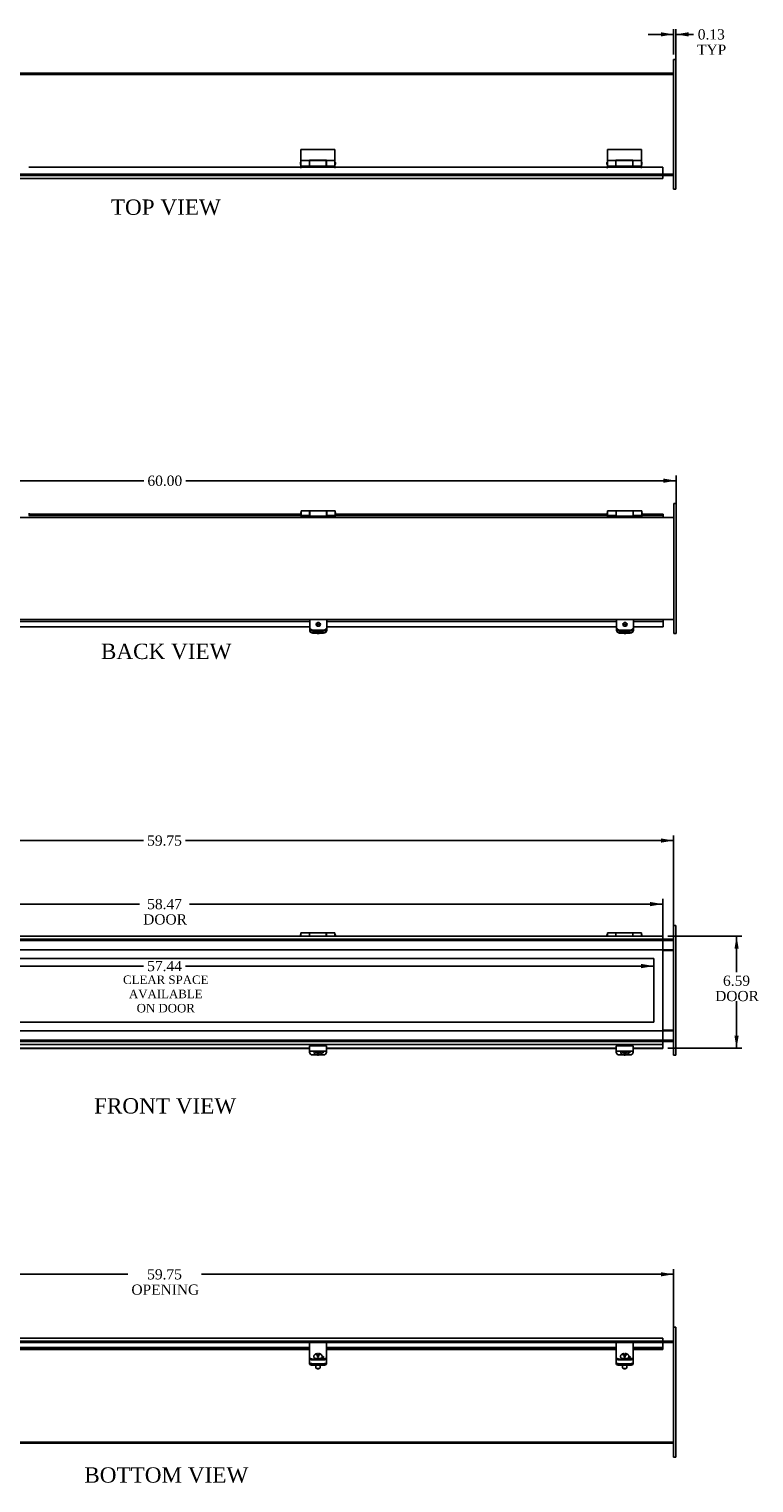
# Model space of a CAD drawing. Header units: inches. Extents: x 2 to 148, y 7 to 99.
# Tile 3 of 6: x 49 to 92, y 7 to 92. Entities that reach past the tile are written whole.
import ezdxf
from ezdxf.enums import TextEntityAlignment as Align
from ezdxf.lldxf.tags import DXFTag

# ---------------------------------------------------------------- set-up
doc = ezdxf.new("R2010")
doc.units = ezdxf.units.IN
doc.header["$MEASUREMENT"] = 0
for name, color, linetype in [('COM40176', 7, 'CONTINUOUS'), ('COM49250', 7, 'CONTINUOUS'), ('COM49251', 7, 'CONTINUOUS'), ('COM50027', 7, 'CONTINUOUS'), ('COM52631', 7, 'CONTINUOUS'), ('COM71025', 7, 'CONTINUOUS'), ('DEFAULT', 7, 'CONTINUOUS'), ('DV1_DEFAULT', 7, 'CONTINUOUS'), ('GSK11095', 7, 'CONTINUOUS'), ('HNG11000', 7, 'CONTINUOUS'), ('SCS19419', 7, 'CONTINUOUS')]:
    doc.layers.add(name, color=color, linetype=linetype)
doc.styles.add('SEACAD_TIMES_NEW_ROMAN', font='times.ttf')
tags = doc.linetypes.add('HIDDEN2', pattern=[0.1875, 0.125, -0.0625]).pattern_tags.tags
tags[6:7] = [DXFTag(74, 4), DXFTag(75, 0), DXFTag(340, '0'), DXFTag(46, 0.0), DXFTag(50, 0.0), DXFTag(44, 0.0), DXFTag(45, 0.0)]
tags[4:5] = [DXFTag(74, 4), DXFTag(75, 0), DXFTag(340, '0'), DXFTag(46, 0.0), DXFTag(50, 0.0), DXFTag(44, 0.0), DXFTag(45, 0.0)]

# ---------------------------------------------------------------- blocks, each defined once
blk = doc.blocks.new('GDIMGGROUP2')
at = {"layer": 'DEFAULT', "linetype": 'Continuous'}
for points in [[(28.301, 44.67), (27.551, 44.545), (28.301, 44.42)], [(86.551, 44.67), (86.551, 44.42), (87.301, 44.545)]]:
    blk.add_hatch(color=136, dxfattribs=at).paths.add_polyline_path(points)
at = {"layer": 'DEFAULT', "color": 136, "linetype": 'Continuous'}
for p, q in [((27.551, 39.485), (27.551, 44.845)), ((56.192, 44.545), (27.551, 44.545)), ((87.301, 44.545), (58.66, 44.545)), ((87.301, 39.485), (87.301, 44.845))]:
    blk.add_line(p, q, dxfattribs=at)
at = {"layer": 'DEFAULT', "color": 136, "linetype": 'Continuous', "style": 'SEACAD_TIMES_NEW_ROMAN'}
blk.add_text('59.75', height=0.6, dxfattribs=at).set_placement((56.402, 44.845), align=Align.TOP_LEFT)
blk = doc.blocks.new('GDIMGGROUP3')
at = {"layer": 'DEFAULT', "linetype": 'Continuous'}
for points in [[(28.942, 40.938), (28.192, 40.813), (28.942, 40.688)], [(85.91, 40.938), (85.91, 40.688), (86.66, 40.813)]]:
    blk.add_hatch(color=136, dxfattribs=at).paths.add_polyline_path(points)
at = {"layer": 'DEFAULT', "color": 136, "linetype": 'Continuous'}
for p, q in [((28.192, 36.048), (28.192, 41.113)), ((86.66, 36.048), (86.66, 41.113)), ((28.192, 40.813), (55.958, 40.813)), ((58.894, 40.813), (86.66, 40.813))]:
    blk.add_line(p, q, dxfattribs=at)
at = {"layer": 'DEFAULT', "color": 136, "linetype": 'Continuous', "style": 'SEACAD_TIMES_NEW_ROMAN'}
for s, p in [('58.47', (56.402, 41.113)), ('DOOR', (56.168, 40.213))]:
    blk.add_text(s, height=0.6, dxfattribs=at).set_placement(p, align=Align.TOP_LEFT)
blk = doc.blocks.new('GDIMGGROUP4')
at = {"layer": 'DEFAULT', "linetype": 'Continuous'}
for points in [[(91.119, 38.185), (90.994, 38.935), (90.869, 38.185)], [(91.119, 33.092), (90.869, 33.092), (90.994, 32.342)]]:
    blk.add_hatch(color=136, dxfattribs=at).paths.add_polyline_path(points)
at = {"layer": 'DEFAULT', "color": 136, "linetype": 'Continuous'}
for p, q in [((86.96, 38.935), (91.294, 38.935)), ((90.994, 38.935), (90.994, 36.823)), ((90.994, 35.113), (90.994, 32.342)), ((86.96, 32.342), (91.294, 32.342))]:
    blk.add_line(p, q, dxfattribs=at)
at = {"layer": 'DEFAULT', "color": 136, "linetype": 'Continuous', "style": 'SEACAD_TIMES_NEW_ROMAN'}
for s, p in [('6.59', (90.198, 36.613)), ('DOOR', (89.736, 35.713))]:
    blk.add_text(s, height=0.6, dxfattribs=at).set_placement(p, align=Align.TOP_LEFT)
blk = doc.blocks.new('GDIMGGROUP7')
at = {"layer": 'DEFAULT', "linetype": 'Continuous'}
for points in [[(28.301, 19.193), (27.551, 19.068), (28.301, 18.943)], [(86.551, 19.193), (86.551, 18.943), (87.301, 19.068)]]:
    blk.add_hatch(color=136, dxfattribs=at).paths.add_polyline_path(points)
at = {"layer": 'DEFAULT', "color": 136, "linetype": 'Continuous'}
for p, q in [((27.551, 12.443), (27.551, 19.368)), ((27.551, 19.068), (55.268, 19.068)), ((59.584, 19.068), (87.301, 19.068)), ((87.301, 12.443), (87.301, 19.368))]:
    blk.add_line(p, q, dxfattribs=at)
at = {"layer": 'DEFAULT', "color": 136, "linetype": 'Continuous', "style": 'SEACAD_TIMES_NEW_ROMAN'}
for s, p in [('59.75', (56.402, 19.368)), ('OPENING', (55.478, 18.468))]:
    blk.add_text(s, height=0.6, dxfattribs=at).set_placement(p, align=Align.TOP_LEFT)
blk = doc.blocks.new('GDIMGGROUP8')
at = {"layer": 'DEFAULT', "linetype": 'Continuous'}
for points in [[(29.458, 37.049), (29.458, 37.299), (28.708, 37.174)], [(85.394, 37.049), (86.144, 37.174), (85.394, 37.299)]]:
    blk.add_hatch(color=136, dxfattribs=at).paths.add_polyline_path(points)
at = {"layer": 'DEFAULT', "color": 136, "linetype": 'Continuous'}
for p, q in [((28.708, 37.174), (56.192, 37.174)), ((58.66, 37.174), (86.144, 37.174))]:
    blk.add_line(p, q, dxfattribs=at)
at = {"layer": 'DEFAULT', "color": 136, "linetype": 'Continuous', "style": 'SEACAD_TIMES_NEW_ROMAN'}
blk.add_text('57.44', height=0.6, dxfattribs=at).set_placement((56.402, 37.474), align=Align.TOP_LEFT)
blk = doc.blocks.new('GDIMGGROUP10')
at = {"layer": 'DEFAULT', "linetype": 'Continuous'}
for points in [[(86.551, 92.022), (86.551, 91.772), (87.301, 91.897)], [(88.176, 92.022), (87.426, 91.897), (88.176, 91.772)]]:
    blk.add_hatch(color=136, dxfattribs=at).paths.add_polyline_path(points)
at = {"layer": 'DEFAULT', "color": 136, "linetype": 'Continuous'}
for p, q in [((85.801, 91.897), (87.301, 91.897)), ((87.301, 90.723), (87.301, 92.197)), ((87.426, 90.348), (87.426, 92.197)), ((87.426, 91.897), (88.165, 91.897)), ((88.165, 91.897), (88.465, 91.897))]:
    blk.add_line(p, q, dxfattribs=at)
at = {"layer": 'DEFAULT', "color": 136, "linetype": 'Continuous', "style": 'SEACAD_TIMES_NEW_ROMAN'}
for s, p in [('0.13', (88.717, 92.197)), ('TYP', (88.675, 91.297))]:
    blk.add_text(s, height=0.6, dxfattribs=at).set_placement(p, align=Align.TOP_LEFT)
blk = doc.blocks.new('GDIMGGROUP21')
at = {"layer": 'DEFAULT', "linetype": 'Continuous'}
for points in [[(28.192, 65.806), (27.442, 65.681), (28.192, 65.556)], [(86.692, 65.806), (86.692, 65.556), (87.442, 65.681)]]:
    blk.add_hatch(color=136, dxfattribs=at).paths.add_polyline_path(points)
at = {"layer": 'DEFAULT', "color": 136, "linetype": 'Continuous'}
for p, q in [((27.442, 64.263), (27.442, 65.981)), ((87.442, 64.263), (87.442, 65.981)), ((27.442, 65.681), (56.208, 65.681)), ((58.676, 65.681), (87.442, 65.681))]:
    blk.add_line(p, q, dxfattribs=at)
at = {"layer": 'DEFAULT', "color": 136, "linetype": 'Continuous', "style": 'SEACAD_TIMES_NEW_ROMAN'}
blk.add_text('60.00', height=0.6, dxfattribs=at).set_placement((56.418, 65.981), align=Align.TOP_LEFT)

msp = doc.modelspace()

# ---------------------------------------------------------------- linework, layer by layer
at = {"layer": 'COM40176', "color": 7, "linetype": 'Continuous'}
for p, q in [((65.942, 56.927), (65.942, 57.033)), ((65.942, 56.903), (65.942, 56.927)), ((66.13, 56.757), (66.754, 56.757)), ((66.13, 56.733), (66.754, 56.733)), ((66.52, 56.856), (66.239, 56.856)), ((66.942, 56.927), (66.942, 57.033)), ((66.942, 56.927), (66.942, 56.903)), ((83.942, 56.927), (83.942, 57.033)), ((83.942, 56.903), (83.942, 56.927)), ((84.13, 56.757), (84.754, 56.757)), ((84.13, 56.733), (84.754, 56.733)), ((84.52, 56.856), (84.239, 56.856)), ((84.942, 56.927), (84.942, 57.033)), ((84.942, 56.927), (84.942, 56.903)), ((65.926, 32.272), (65.926, 32.497)), ((66.926, 32.497), (65.926, 32.497)), ((66.926, 32.272), (66.926, 32.497)), ((83.926, 32.272), (83.926, 32.497)), ((84.926, 32.497), (83.926, 32.497)), ((84.926, 32.272), (84.926, 32.497)), ((65.926, 32.178), (65.926, 32.272)), ((65.926, 32.125), (65.926, 32.178)), ((65.926, 32.178), (66.926, 32.178)), ((66.317, 31.954), (66.114, 31.954)), ((66.738, 31.954), (66.535, 31.954)), ((66.926, 32.178), (66.926, 32.272)), ((66.926, 32.125), (66.926, 32.178)), ((83.926, 32.178), (83.926, 32.272)), ((83.926, 32.125), (83.926, 32.178)), ((83.926, 32.178), (84.926, 32.178)), ((84.317, 31.954), (84.114, 31.954)), ((84.738, 31.954), (84.535, 31.954)), ((84.926, 32.178), (84.926, 32.272)), ((84.926, 32.125), (84.926, 32.178)), ((65.926, 14.938), (65.926, 15.06)), ((66.926, 15.06), (65.926, 15.06)), ((65.926, 14.358), (65.926, 14.938)), ((66.926, 14.938), (66.926, 15.06)), ((66.926, 14.358), (66.926, 14.938)), ((83.926, 14.938), (83.926, 15.06)), ((84.926, 15.06), (83.926, 15.06)), ((83.926, 14.358), (83.926, 14.938)), ((84.926, 14.938), (84.926, 15.06)), ((84.926, 14.358), (84.926, 14.938)), ((65.926, 14.319), (65.926, 14.358)), ((65.926, 14.171), (65.926, 14.319)), ((65.926, 14.119), (65.926, 14.171)), ((66.738, 14.091), (66.114, 14.091)), ((66.738, 14.04), (66.114, 14.04)), ((66.598, 14.138), (66.63, 14.138)), ((66.926, 14.319), (66.926, 14.358)), ((66.926, 14.171), (66.926, 14.319)), ((66.926, 14.171), (66.926, 14.119)), ((83.926, 14.319), (83.926, 14.358)), ((83.926, 14.171), (83.926, 14.319)), ((83.926, 14.119), (83.926, 14.171)), ((84.738, 14.091), (84.114, 14.091)), ((84.738, 14.04), (84.114, 14.04)), ((84.598, 14.138), (84.63, 14.138)), ((84.926, 14.319), (84.926, 14.358)), ((84.926, 14.171), (84.926, 14.319)), ((84.926, 14.171), (84.926, 14.119))]:
    msp.add_line(p, q, dxfattribs=at)
for centre, major_axis, ratio, start_param, end_param in [((66.13, 56.927), (-0.188, 0), 0.906308, 0, 1.570796), ((66.13, 56.903), (0.188, 0), 0.906308, 3.141593, 4.712389), ((66.239, 56.984), (0.141, 0), 0.906308, 4.393647, 4.712389), ((66.52, 56.984), (-0.141, 0), 0.906308, 1.570796, 1.889538), ((66.754, 56.927), (-0.188, 0), 0.906308, 1.570796, 3.141593), ((66.754, 56.903), (0.188, 0), 0.906308, 4.712389, 6.283185), ((84.13, 56.927), (-0.188, 0), 0.906308, 0, 1.570796), ((84.13, 56.903), (0.188, 0), 0.906308, 3.141593, 4.712389), ((84.239, 56.984), (0.14, 0), 0.906308, 4.393647, 4.712389), ((84.52, 56.984), (-0.14, 0), 0.906308, 1.570796, 1.889538), ((84.754, 56.927), (-0.188, 0), 0.906308, 1.570796, 3.141593), ((84.754, 56.903), (0.188, 0), 0.906308, 4.712389, 6.283185), ((66.114, 32.125), (-0.188, 0), 0.906308, 0, 1.570796), ((66.63, 32.181), (-0.14, 0), 0.906308, 1.647974, 3.121159), ((66.63, 32.205), (-0.141, 0), 0.906308, 1.735979, 2.930417), ((66.738, 32.125), (-0.188, 0), 0.906308, 1.570796, 3.141593), ((84.114, 32.125), (-0.188, 0), 0.906308, 0, 1.570796), ((84.63, 32.181), (-0.14, 0), 0.906308, 1.647974, 3.121159), ((84.63, 32.205), (-0.14, 0), 0.906308, 1.735979, 2.930417), ((84.738, 32.125), (-0.188, 0), 0.906308, 1.570796, 3.141593), ((66.114, 14.171), (-0.188, 0), 0.422618, 0, 1.570796), ((66.114, 14.119), (0.188, 0), 0.422618, 3.141593, 4.712389), ((66.63, 14.197), (-0.14, 0), 0.422618, 1.570796, 4.453959), ((66.63, 14.145), (-0.141, 0), 0.422618, 3.591638, 4.468975), ((66.738, 14.171), (-0.188, 0), 0.422618, 1.570796, 3.141593), ((66.738, 14.119), (0.188, 0), 0.422618, 4.712389, 6.283185), ((84.114, 14.171), (-0.188, 0), 0.422618, 0, 1.570796), ((84.114, 14.119), (0.188, 0), 0.422618, 3.141593, 4.712389), ((84.63, 14.197), (-0.14, 0), 0.422618, 1.570796, 4.453959), ((84.63, 14.145), (-0.14, 0), 0.422618, 3.591638, 4.468975), ((84.738, 14.171), (-0.188, 0), 0.422618, 1.570796, 3.141593), ((84.738, 14.119), (0.188, 0), 0.422618, 4.712389, 6.283185)]:
    msp.add_ellipse(centre, major_axis=major_axis, ratio=ratio, start_param=start_param, end_param=end_param, dxfattribs=at)
at = {"layer": 'COM49250', "color": 7, "linetype": 'Continuous'}
for p, q in [((27.551, 89.611), (87.301, 89.611)), ((86.66, 83.611), (87.301, 83.611)), ((87.317, 63.526), (27.567, 63.526)), ((87.317, 57.526), (27.567, 57.526)), ((86.66, 38.748), (87.301, 38.748)), ((86.66, 38.123), (87.301, 38.123)), ((86.66, 33.373), (87.301, 33.373)), ((86.66, 32.748), (87.301, 32.748)), ((86.66, 15.143), (87.301, 15.143)), ((27.551, 9.143), (87.301, 9.143))]:
    msp.add_line(p, q, dxfattribs=at)
at = {"layer": 'COM49250', "color": 7, "linetype": 'HIDDEN2'}
for p, q in [((27.551, 89.539), (87.301, 89.539)), ((27.551, 83.683), (87.301, 83.683)), ((28.192, 83.611), (86.66, 83.611)), ((27.551, 38.676), (87.301, 38.676)), ((28.192, 38.748), (86.66, 38.748)), ((28.192, 38.123), (86.66, 38.123)), ((28.192, 33.373), (86.66, 33.373)), ((27.551, 32.82), (87.301, 32.82)), ((28.192, 32.748), (86.66, 32.748)), ((27.551, 15.071), (87.301, 15.071)), ((28.192, 15.143), (86.66, 15.143)), ((27.551, 9.215), (87.301, 9.215))]:
    msp.add_line(p, q, dxfattribs=at)
at = {"layer": 'COM49251', "color": 7, "linetype": 'Continuous'}
for p, q in [((49.461, 84.095), (65.391, 84.095)), ((65.451, 84.095), (67.391, 84.095)), ((67.451, 84.095), (83.38, 84.095)), ((83.44, 84.095), (85.38, 84.095)), ((85.44, 84.095), (86.66, 84.095)), ((86.66, 84.095), (86.66, 83.547)), ((28.192, 83.439), (86.66, 83.439)), ((86.66, 83.547), (86.66, 83.439)), ((49.477, 63.642), (49.447, 63.642)), ((49.477, 63.714), (49.472, 63.714)), ((49.477, 63.642), (49.477, 63.714)), ((65.407, 63.714), (49.477, 63.714)), ((65.407, 63.642), (49.477, 63.642)), ((65.412, 63.714), (65.407, 63.714)), ((65.407, 63.714), (65.407, 63.642)), ((65.437, 63.642), (65.407, 63.642)), ((67.467, 63.642), (67.437, 63.642)), ((67.467, 63.714), (67.462, 63.714)), ((67.467, 63.642), (67.467, 63.714)), ((83.396, 63.714), (67.467, 63.714)), ((83.396, 63.642), (67.467, 63.642)), ((83.401, 63.714), (83.396, 63.714)), ((83.396, 63.714), (83.396, 63.642)), ((83.426, 63.642), (83.396, 63.642)), ((85.456, 63.642), (85.426, 63.642)), ((85.456, 63.714), (85.451, 63.714)), ((86.676, 63.714), (85.456, 63.714)), ((85.456, 63.642), (85.456, 63.714)), ((86.676, 63.642), (85.456, 63.642)), ((86.676, 63.642), (86.676, 63.714)), ((48.942, 57.411), (65.942, 57.411)), ((66.942, 57.411), (83.942, 57.411)), ((84.942, 57.411), (86.676, 57.411)), ((86.676, 57.411), (86.676, 57.276)), ((86.676, 57.103), (86.676, 57.276)), ((48.942, 57.103), (65.942, 57.103)), ((66.942, 57.103), (83.942, 57.103)), ((84.942, 57.103), (86.676, 57.103)), ((28.192, 38.935), (86.66, 38.935)), ((86.66, 38.935), (86.66, 38.827)), ((86.66, 38.827), (86.66, 32.668)), ((28.192, 32.56), (86.66, 32.56)), ((86.66, 32.668), (86.66, 32.56)), ((86.66, 32.56), (86.66, 32.515)), ((86.66, 32.515), (86.66, 32.342)), ((65.926, 32.342), (48.926, 32.342)), ((65.926, 32.324), (48.926, 32.324)), ((83.926, 32.342), (66.926, 32.342)), ((83.926, 32.324), (66.926, 32.324)), ((86.66, 32.342), (84.926, 32.342)), ((86.66, 32.324), (84.926, 32.324)), ((86.66, 32.324), (86.66, 32.342)), ((28.192, 15.315), (86.66, 15.315)), ((65.926, 14.775), (48.926, 14.775)), ((65.926, 14.705), (48.926, 14.705)), ((48.926, 14.659), (65.926, 14.659)), ((83.926, 14.775), (66.926, 14.775)), ((83.926, 14.705), (66.926, 14.705)), ((66.926, 14.659), (83.926, 14.659)), ((86.66, 14.775), (84.926, 14.775)), ((86.66, 14.705), (84.926, 14.705)), ((84.926, 14.659), (86.66, 14.659)), ((86.66, 15.315), (86.66, 15.207)), ((86.66, 15.207), (86.66, 14.775)), ((86.66, 14.705), (86.66, 14.775)), ((86.66, 14.662), (86.66, 14.705)), ((86.66, 14.662), (86.66, 14.659))]:
    msp.add_line(p, q, dxfattribs=at)
for centre in [(65.421, 84.095), (67.421, 84.095), (83.41, 84.095), (85.41, 84.095)]:
    msp.add_arc(centre, 0.03, 180, 0, dxfattribs=at)
at = {"layer": 'COM50027', "color": 7, "linetype": 'Continuous'}
for p, q in [((86.66, 38.092), (87.301, 38.092)), ((87.301, 33.404), (86.66, 33.404))]:
    msp.add_line(p, q, dxfattribs=at)
at = {"layer": 'COM52631', "color": 7, "linetype": 'Continuous'}
for p, q in [((65.942, 57.443), (65.942, 57.526)), ((65.942, 57.073), (65.942, 57.443)), ((66.942, 57.526), (66.942, 57.443)), ((66.942, 57.443), (66.942, 57.073)), ((83.942, 57.443), (83.942, 57.526)), ((83.942, 57.073), (83.942, 57.443)), ((84.942, 57.526), (84.942, 57.443)), ((84.942, 57.443), (84.942, 57.073)), ((65.942, 57.033), (65.942, 57.073)), ((66.754, 56.903), (66.13, 56.903)), ((66.754, 56.863), (66.13, 56.863)), ((66.942, 57.033), (66.942, 57.073)), ((83.942, 57.033), (83.942, 57.073)), ((84.754, 56.903), (84.13, 56.903)), ((84.754, 56.863), (84.13, 56.863)), ((84.942, 57.033), (84.942, 57.073)), ((66.653, 32.084), (66.674, 32.084)), ((84.653, 32.084), (84.674, 32.084)), ((65.926, 14.109), (65.926, 14.119)), ((65.926, 14.109), (65.926, 14.065)), ((65.926, 14.065), (65.926, 13.893)), ((65.926, 13.893), (65.926, 13.807)), ((66.114, 13.813), (66.738, 13.813)), ((66.114, 13.727), (66.738, 13.727)), ((66.926, 14.119), (66.926, 14.109)), ((66.926, 14.065), (66.926, 14.109)), ((66.926, 13.893), (66.926, 14.065)), ((66.926, 13.893), (66.926, 13.807)), ((83.926, 14.109), (83.926, 14.119)), ((83.926, 14.109), (83.926, 14.065)), ((83.926, 14.065), (83.926, 13.893)), ((83.926, 13.893), (83.926, 13.807)), ((84.114, 13.813), (84.738, 13.813)), ((84.114, 13.727), (84.738, 13.727)), ((84.926, 14.119), (84.926, 14.109)), ((84.926, 14.065), (84.926, 14.109)), ((84.926, 13.893), (84.926, 14.065)), ((84.926, 13.893), (84.926, 13.807))]:
    msp.add_line(p, q, dxfattribs=at)
for centre, major_axis, ratio, start_param, end_param in [((66.13, 57.073), (0.188, 0), 0.906308, 3.141593, 4.712389), ((66.13, 57.033), (0.188, 0), 0.906308, 3.141593, 4.712389), ((66.754, 57.073), (0.188, 0), 0.906308, 4.712389, 6.283185), ((66.754, 57.033), (0.188, 0), 0.906308, 4.712389, 6.283185), ((84.13, 57.073), (0.188, 0), 0.906308, 3.141593, 4.712389), ((84.13, 57.033), (0.188, 0), 0.906308, 3.141593, 4.712389), ((84.754, 57.073), (0.188, 0), 0.906308, 4.712389, 6.283185), ((84.754, 57.033), (0.188, 0), 0.906308, 4.712389, 6.283185), ((66.114, 13.893), (-0.188, 0), 0.422618, 0, 1.570796), ((66.114, 13.807), (-0.188, 0), 0.422618, 0, 1.570796), ((66.738, 13.893), (-0.188, 0), 0.422618, 1.570796, 3.141593), ((66.738, 13.807), (-0.188, 0), 0.422618, 1.570796, 3.141593), ((84.114, 13.893), (-0.188, 0), 0.422618, 0, 1.570796), ((84.114, 13.807), (-0.188, 0), 0.422618, 0, 1.570796), ((84.738, 13.893), (-0.188, 0), 0.422618, 1.570796, 3.141593), ((84.738, 13.807), (-0.188, 0), 0.422618, 1.570796, 3.141593)]:
    msp.add_ellipse(centre, major_axis=major_axis, ratio=ratio, start_param=start_param, end_param=end_param, dxfattribs=at)
at = {"layer": 'COM71025', "color": 7, "linetype": 'Continuous'}
for p, q in [((87.301, 90.048), (87.301, 90.423)), ((87.301, 90.423), (87.426, 90.423)), ((87.301, 83.173), (87.301, 90.048)), ((87.426, 90.423), (87.426, 90.048)), ((87.426, 83.173), (87.426, 90.048)), ((87.301, 82.798), (87.301, 83.173)), ((87.426, 83.173), (87.426, 82.798)), ((87.426, 82.798), (87.301, 82.798)), ((87.317, 63.963), (87.317, 64.338)), ((87.317, 64.338), (87.442, 64.338)), ((87.442, 64.338), (87.442, 63.963)), ((87.317, 57.088), (87.317, 63.963)), ((87.442, 57.088), (87.442, 63.963)), ((87.317, 56.713), (87.317, 57.088)), ((87.442, 56.713), (87.317, 56.713)), ((87.442, 57.088), (87.442, 56.713)), ((87.301, 39.56), (87.426, 39.56)), ((87.301, 39.185), (87.301, 39.56)), ((87.426, 39.56), (87.426, 39.185)), ((87.301, 32.31), (87.301, 39.185)), ((87.426, 32.31), (87.426, 39.185)), ((87.301, 31.935), (87.301, 32.31)), ((87.426, 31.935), (87.301, 31.935)), ((87.426, 32.31), (87.426, 31.935)), ((87.301, 15.581), (87.301, 15.956)), ((87.301, 15.956), (87.426, 15.956)), ((87.301, 8.706), (87.301, 15.581)), ((87.426, 15.956), (87.426, 15.581)), ((87.426, 8.706), (87.426, 15.581)), ((87.301, 8.331), (87.301, 8.706)), ((87.426, 8.706), (87.426, 8.331)), ((87.426, 8.331), (87.301, 8.331))]:
    msp.add_line(p, q, dxfattribs=at)
at = {"layer": 'DV1_DEFAULT', "color": 7, "linetype": 'HIDDEN2'}
for p, q in [((28.708, 37.624), (86.144, 37.624)), ((86.144, 37.624), (86.144, 33.873)), ((86.144, 33.873), (28.708, 33.873))]:
    msp.add_line(p, q, dxfattribs=at)
at = {"layer": 'GSK11095', "color": 7, "linetype": 'Continuous'}
for p, q in [((86.66, 83.698), (86.66, 83.698)), ((86.66, 83.698), (86.66, 83.698)), ((86.66, 83.511), (86.66, 83.698)), ((86.66, 83.511), (86.66, 83.511)), ((86.66, 83.511), (86.66, 83.511)), ((86.676, 63.642), (86.676, 63.526)), ((86.676, 57.526), (86.676, 57.411)), ((86.66, 38.863), (86.66, 38.863)), ((86.66, 38.863), (86.66, 38.863)), ((86.66, 38.113), (86.66, 38.863)), ((86.66, 38.113), (86.66, 38.113)), ((86.66, 38.113), (86.66, 38.113)), ((86.66, 33.382), (86.66, 33.382)), ((86.66, 33.382), (86.66, 33.382)), ((86.66, 32.632), (86.66, 33.382)), ((86.66, 32.632), (86.66, 32.632)), ((86.66, 32.632), (86.66, 32.632)), ((86.66, 15.243), (86.66, 15.243)), ((86.66, 15.243), (86.66, 15.243)), ((86.66, 15.055), (86.66, 15.243)), ((86.66, 15.055), (86.66, 15.055)), ((86.66, 15.055), (86.66, 15.055))]:
    msp.add_line(p, q, dxfattribs=at)
at = {"layer": 'HNG11000', "color": 7, "linetype": 'Continuous'}
for p, q in [((65.421, 84.493), (65.421, 85.136)), ((67.421, 85.136), (65.421, 85.136)), ((67.421, 84.493), (67.421, 85.136)), ((83.41, 84.493), (83.41, 85.136)), ((85.41, 85.136), (83.41, 85.136)), ((85.41, 84.493), (85.41, 85.136)), ((65.396, 84.364), (65.396, 84.284)), ((65.421, 84.155), (65.421, 84.493)), ((65.921, 84.493), (65.421, 84.493)), ((65.421, 84.155), (65.921, 84.155)), ((65.421, 84.065), (65.421, 84.136)), ((65.421, 84.136), (65.926, 84.136)), ((65.921, 84.501), (65.921, 84.493)), ((66.921, 84.501), (65.921, 84.501)), ((65.921, 84.493), (65.921, 84.155)), ((65.926, 84.414), (65.921, 84.414)), ((65.921, 84.234), (65.926, 84.234)), ((65.926, 84.493), (65.926, 84.155)), ((66.916, 84.493), (65.926, 84.493)), ((65.926, 84.155), (65.926, 84.136)), ((65.926, 84.155), (66.916, 84.155)), ((66.916, 84.493), (66.916, 84.155)), ((66.921, 84.414), (66.916, 84.414)), ((66.916, 84.234), (66.921, 84.234)), ((66.916, 84.155), (66.916, 84.136)), ((67.421, 84.136), (66.916, 84.136)), ((66.921, 84.493), (66.921, 84.501)), ((66.921, 84.155), (66.921, 84.493)), ((67.421, 84.493), (66.921, 84.493)), ((66.921, 84.155), (67.421, 84.155)), ((67.421, 84.155), (67.421, 84.493)), ((67.421, 84.065), (67.421, 84.136)), ((67.446, 84.284), (67.446, 84.364)), ((83.385, 84.364), (83.385, 84.284)), ((83.41, 84.155), (83.41, 84.493)), ((83.91, 84.493), (83.41, 84.493)), ((83.41, 84.155), (83.91, 84.155)), ((83.41, 84.065), (83.41, 84.136)), ((83.41, 84.136), (83.915, 84.136)), ((83.91, 84.501), (83.91, 84.493)), ((84.91, 84.501), (83.91, 84.501)), ((83.91, 84.493), (83.91, 84.155)), ((83.915, 84.414), (83.91, 84.414)), ((83.91, 84.234), (83.915, 84.234)), ((83.915, 84.493), (83.915, 84.155)), ((84.905, 84.493), (83.915, 84.493)), ((83.915, 84.155), (83.915, 84.136)), ((83.915, 84.155), (84.905, 84.155)), ((84.905, 84.493), (84.905, 84.155)), ((84.91, 84.414), (84.905, 84.414)), ((84.905, 84.234), (84.91, 84.234)), ((84.905, 84.155), (84.905, 84.136)), ((85.41, 84.136), (84.905, 84.136)), ((84.91, 84.493), (84.91, 84.501)), ((84.91, 84.155), (84.91, 84.493)), ((85.41, 84.493), (84.91, 84.493)), ((84.91, 84.155), (85.41, 84.155)), ((85.41, 84.155), (85.41, 84.493)), ((85.41, 84.065), (85.41, 84.136)), ((85.435, 84.284), (85.435, 84.364)), ((49.472, 63.775), (49.472, 63.695)), ((65.412, 63.695), (65.412, 63.775)), ((65.437, 63.646), (65.437, 63.904)), ((65.937, 63.904), (65.437, 63.904)), ((65.437, 63.646), (65.437, 63.601)), ((65.437, 63.646), (65.937, 63.646)), ((65.437, 63.601), (65.437, 63.526)), ((65.437, 63.601), (67.437, 63.601)), ((65.462, 63.645), (65.942, 63.645)), ((65.937, 63.646), (65.937, 63.904)), ((65.942, 63.825), (65.937, 63.825)), ((65.937, 63.645), (65.937, 63.601)), ((65.937, 63.642), (65.942, 63.642)), ((65.942, 63.601), (65.942, 63.904)), ((66.932, 63.904), (65.942, 63.904)), ((66.932, 63.601), (66.932, 63.904)), ((66.937, 63.825), (66.932, 63.825)), ((66.932, 63.645), (67.412, 63.645)), ((66.937, 63.642), (66.932, 63.642)), ((66.937, 63.904), (66.937, 63.646)), ((67.437, 63.904), (66.937, 63.904)), ((66.937, 63.646), (67.437, 63.646)), ((66.937, 63.601), (66.937, 63.645)), ((67.437, 63.646), (67.437, 63.904)), ((67.437, 63.646), (67.437, 63.601)), ((67.437, 63.601), (67.437, 63.526)), ((67.462, 63.775), (67.462, 63.695)), ((83.401, 63.695), (83.401, 63.775)), ((83.426, 63.646), (83.426, 63.904)), ((83.926, 63.904), (83.426, 63.904)), ((83.426, 63.646), (83.426, 63.601)), ((83.426, 63.646), (83.926, 63.646)), ((83.426, 63.601), (83.426, 63.526)), ((83.426, 63.601), (85.426, 63.601)), ((83.451, 63.645), (83.931, 63.645)), ((83.926, 63.646), (83.926, 63.904)), ((83.931, 63.825), (83.926, 63.825)), ((83.926, 63.645), (83.926, 63.601)), ((83.926, 63.642), (83.931, 63.642)), ((83.931, 63.601), (83.931, 63.904)), ((84.921, 63.904), (83.931, 63.904)), ((84.921, 63.601), (84.921, 63.904)), ((84.926, 63.825), (84.921, 63.825)), ((84.921, 63.645), (85.401, 63.645)), ((84.926, 63.642), (84.921, 63.642)), ((84.926, 63.904), (84.926, 63.646)), ((85.426, 63.904), (84.926, 63.904)), ((84.926, 63.646), (85.426, 63.646)), ((84.926, 63.601), (84.926, 63.645)), ((85.426, 63.646), (85.426, 63.904)), ((85.426, 63.646), (85.426, 63.601)), ((85.426, 63.601), (85.426, 63.526)), ((85.451, 63.775), (85.451, 63.695)), ((65.396, 38.997), (65.396, 38.935)), ((65.421, 38.935), (65.421, 39.126)), ((65.921, 39.126), (65.421, 39.126)), ((65.921, 39.126), (65.921, 38.935)), ((65.926, 39.047), (65.921, 39.047)), ((65.926, 38.935), (65.926, 39.126)), ((66.916, 39.126), (65.926, 39.126)), ((66.916, 38.935), (66.916, 39.126)), ((66.921, 39.047), (66.916, 39.047)), ((66.921, 38.935), (66.921, 39.126)), ((67.421, 39.126), (66.921, 39.126)), ((67.421, 38.935), (67.421, 39.126)), ((67.446, 38.935), (67.446, 38.997)), ((83.385, 38.997), (83.385, 38.935)), ((83.41, 38.935), (83.41, 39.126)), ((83.91, 39.126), (83.41, 39.126)), ((83.91, 39.126), (83.91, 38.935)), ((83.915, 39.047), (83.91, 39.047)), ((83.915, 38.935), (83.915, 39.126)), ((84.905, 39.126), (83.915, 39.126)), ((84.905, 38.935), (84.905, 39.126)), ((84.91, 39.047), (84.905, 39.047)), ((84.91, 38.935), (84.91, 39.126)), ((85.41, 39.126), (84.91, 39.126)), ((85.41, 38.935), (85.41, 39.126)), ((85.435, 38.935), (85.435, 38.997))]:
    msp.add_line(p, q, dxfattribs=at)
for centre, start, end in [((65.446, 84.364), 120, 180), ((65.446, 84.284), 180, 240), ((67.396, 84.364), 0, 60), ((67.396, 84.284), 300, 0), ((83.435, 84.364), 120, 180), ((83.435, 84.284), 180, 240), ((85.385, 84.364), 0, 60), ((85.385, 84.284), 300, 0), ((65.462, 63.775), 120, 180), ((65.462, 63.695), 180, 240), ((65.462, 63.695), 265.04284, 270), ((67.412, 63.695), 270, 274.95716), ((67.412, 63.775), 0, 60), ((67.412, 63.695), 300, 0), ((83.451, 63.775), 120, 180), ((83.451, 63.695), 180, 240), ((83.451, 63.695), 265.04284, 270), ((85.401, 63.695), 270, 274.95716), ((85.401, 63.775), 0, 60), ((85.401, 63.695), 300, 0), ((65.446, 38.997), 120, 180), ((67.396, 38.997), 0, 60), ((83.435, 38.997), 120, 180), ((85.385, 38.997), 0, 60)]:
    msp.add_arc(centre, 0.05, start, end, dxfattribs=at)
at = {"layer": 'SCS19419', "color": 7, "linetype": 'Continuous'}
for p, q in [((66.186, 32.17), (66.186, 32.158)), ((66.302, 32.139), (66.302, 32.075)), ((66.311, 32.139), (66.302, 32.139)), ((66.302, 32.107), (66.369, 32.107)), ((66.302, 32.075), (66.311, 32.075)), ((66.367, 32.139), (66.311, 32.139)), ((66.311, 32.075), (66.367, 32.075)), ((66.353, 32.139), (66.353, 32.118)), ((66.403, 32.137), (66.353, 32.137)), ((66.353, 32.118), (66.403, 32.118)), ((66.367, 32.139), (66.392, 32.161)), ((66.367, 32.075), (66.367, 32.103)), ((66.392, 32.053), (66.367, 32.075)), ((66.392, 32.178), (66.392, 32.161)), ((66.403, 32.163), (66.392, 32.163)), ((66.392, 32.08), (66.392, 32.053)), ((66.392, 32.053), (66.392, 32.003)), ((66.392, 32.003), (66.392, 31.931)), ((66.403, 32.178), (66.403, 32.163)), ((66.403, 32.137), (66.403, 32.118)), ((66.403, 32.118), (66.403, 32.072)), ((66.453, 32.091), (66.403, 32.091)), ((66.403, 32.072), (66.452, 32.072)), ((66.453, 32.163), (66.453, 32.178)), ((66.462, 32.163), (66.453, 32.163)), ((66.453, 32.137), (66.453, 32.118)), ((66.503, 32.137), (66.453, 32.137)), ((66.453, 32.118), (66.503, 32.118)), ((66.453, 32.084), (66.453, 32.118)), ((66.453, 32.084), (66.453, 32.084)), ((66.453, 32.072), (66.453, 32.084)), ((66.462, 32.161), (66.462, 32.178)), ((66.462, 32.161), (66.487, 32.139)), ((66.462, 32.053), (66.462, 32.08)), ((66.487, 32.075), (66.462, 32.053)), ((66.462, 32.003), (66.462, 32.053)), ((66.462, 31.932), (66.462, 32.003)), ((66.486, 32.107), (66.552, 32.107)), ((66.541, 32.139), (66.487, 32.139)), ((66.487, 32.103), (66.487, 32.075)), ((66.487, 32.075), (66.541, 32.075)), ((66.503, 32.118), (66.503, 32.139)), ((66.552, 32.139), (66.541, 32.139)), ((66.541, 32.075), (66.552, 32.075)), ((66.552, 32.075), (66.552, 32.139)), ((66.666, 32.158), (66.666, 32.17)), ((84.186, 32.17), (84.186, 32.158)), ((84.302, 32.139), (84.302, 32.075)), ((84.311, 32.139), (84.302, 32.139)), ((84.302, 32.107), (84.369, 32.107)), ((84.302, 32.075), (84.311, 32.075)), ((84.367, 32.139), (84.311, 32.139)), ((84.311, 32.075), (84.367, 32.075)), ((84.353, 32.139), (84.353, 32.118)), ((84.403, 32.137), (84.353, 32.137)), ((84.353, 32.118), (84.403, 32.118)), ((84.367, 32.139), (84.392, 32.161)), ((84.367, 32.075), (84.367, 32.103)), ((84.392, 32.053), (84.367, 32.075)), ((84.392, 32.178), (84.392, 32.161)), ((84.403, 32.163), (84.392, 32.163)), ((84.392, 32.08), (84.392, 32.053)), ((84.392, 32.053), (84.392, 32.003)), ((84.392, 32.003), (84.392, 31.931)), ((84.403, 32.178), (84.403, 32.163)), ((84.403, 32.137), (84.403, 32.118)), ((84.403, 32.118), (84.403, 32.072)), ((84.453, 32.091), (84.403, 32.091)), ((84.403, 32.072), (84.452, 32.072)), ((84.453, 32.163), (84.453, 32.178)), ((84.462, 32.163), (84.453, 32.163)), ((84.453, 32.137), (84.453, 32.118)), ((84.503, 32.137), (84.453, 32.137)), ((84.453, 32.118), (84.503, 32.118)), ((84.453, 32.084), (84.453, 32.118)), ((84.453, 32.084), (84.453, 32.084)), ((84.453, 32.072), (84.453, 32.084)), ((84.462, 32.161), (84.462, 32.178)), ((84.462, 32.161), (84.487, 32.139)), ((84.462, 32.053), (84.462, 32.08)), ((84.487, 32.075), (84.462, 32.053)), ((84.462, 32.003), (84.462, 32.053)), ((84.462, 31.932), (84.462, 32.003)), ((84.486, 32.107), (84.552, 32.107)), ((84.541, 32.139), (84.487, 32.139)), ((84.487, 32.103), (84.487, 32.075)), ((84.487, 32.075), (84.541, 32.075)), ((84.503, 32.118), (84.503, 32.139)), ((84.552, 32.139), (84.541, 32.139)), ((84.541, 32.075), (84.552, 32.075)), ((84.552, 32.075), (84.552, 32.139)), ((84.666, 32.158), (84.666, 32.17)), ((66.186, 14.247), (66.186, 14.22)), ((66.311, 14.371), (66.302, 14.37)), ((66.302, 14.37), (66.302, 14.341)), ((66.302, 14.341), (66.311, 14.341)), ((66.303, 13.727), (66.303, 13.589)), ((66.367, 14.371), (66.311, 14.371)), ((66.311, 14.341), (66.367, 14.341)), ((66.367, 14.371), (66.392, 14.381)), ((66.367, 14.341), (66.367, 14.371)), ((66.392, 14.33), (66.367, 14.341)), ((66.392, 14.404), (66.392, 14.416)), ((66.392, 14.404), (66.392, 14.381)), ((66.392, 14.381), (66.392, 14.33)), ((66.392, 14.33), (66.392, 14.307)), ((66.392, 14.307), (66.392, 14.202)), ((66.403, 14.299), (66.392, 14.299)), ((66.392, 14.278), (66.403, 14.278)), ((66.403, 14.32), (66.403, 14.299)), ((66.452, 14.32), (66.403, 14.32)), ((66.403, 14.278), (66.403, 14.299)), ((66.403, 14.279), (66.453, 14.279)), ((66.403, 14.278), (66.403, 14.257)), ((66.403, 14.257), (66.452, 14.257)), ((66.453, 14.313), (66.453, 14.32)), ((66.453, 14.313), (66.453, 14.313)), ((66.453, 14.299), (66.453, 14.313)), ((66.462, 14.299), (66.453, 14.299)), ((66.453, 14.278), (66.453, 14.299)), ((66.453, 14.278), (66.462, 14.278)), ((66.453, 14.262), (66.453, 14.278)), ((66.453, 14.257), (66.453, 14.262)), ((66.462, 14.416), (66.462, 14.404)), ((66.462, 14.381), (66.462, 14.404)), ((66.462, 14.33), (66.462, 14.381)), ((66.462, 14.381), (66.487, 14.371)), ((66.487, 14.341), (66.462, 14.33)), ((66.462, 14.307), (66.462, 14.33)), ((66.462, 14.202), (66.462, 14.307)), ((66.541, 14.371), (66.487, 14.371)), ((66.487, 14.371), (66.487, 14.341)), ((66.487, 14.341), (66.541, 14.341)), ((66.552, 14.37), (66.541, 14.371)), ((66.541, 14.341), (66.552, 14.34)), ((66.549, 13.589), (66.549, 13.727)), ((66.552, 14.34), (66.552, 14.37)), ((66.666, 14.22), (66.666, 14.247)), ((84.186, 14.247), (84.186, 14.22)), ((84.311, 14.371), (84.302, 14.37)), ((84.302, 14.37), (84.302, 14.341)), ((84.302, 14.341), (84.311, 14.341)), ((84.303, 13.727), (84.303, 13.589)), ((84.367, 14.371), (84.311, 14.371)), ((84.311, 14.341), (84.367, 14.341)), ((84.367, 14.371), (84.392, 14.381)), ((84.367, 14.341), (84.367, 14.371)), ((84.392, 14.33), (84.367, 14.341)), ((84.392, 14.404), (84.392, 14.416)), ((84.392, 14.404), (84.392, 14.381)), ((84.392, 14.381), (84.392, 14.33)), ((84.392, 14.33), (84.392, 14.307)), ((84.392, 14.307), (84.392, 14.202)), ((84.403, 14.299), (84.392, 14.299)), ((84.392, 14.278), (84.403, 14.278)), ((84.403, 14.32), (84.403, 14.299)), ((84.452, 14.32), (84.403, 14.32)), ((84.403, 14.278), (84.403, 14.299)), ((84.403, 14.279), (84.453, 14.279)), ((84.403, 14.278), (84.403, 14.257)), ((84.403, 14.257), (84.452, 14.257)), ((84.453, 14.313), (84.453, 14.32)), ((84.453, 14.313), (84.453, 14.313)), ((84.453, 14.299), (84.453, 14.313)), ((84.462, 14.299), (84.453, 14.299)), ((84.453, 14.278), (84.453, 14.299)), ((84.453, 14.278), (84.462, 14.278)), ((84.453, 14.262), (84.453, 14.278)), ((84.453, 14.257), (84.453, 14.262)), ((84.462, 14.416), (84.462, 14.404)), ((84.462, 14.381), (84.462, 14.404)), ((84.462, 14.33), (84.462, 14.381)), ((84.462, 14.381), (84.487, 14.371)), ((84.487, 14.341), (84.462, 14.33)), ((84.462, 14.307), (84.462, 14.33)), ((84.462, 14.202), (84.462, 14.307)), ((84.541, 14.371), (84.487, 14.371)), ((84.487, 14.371), (84.487, 14.341)), ((84.487, 14.341), (84.541, 14.341)), ((84.552, 14.37), (84.541, 14.371)), ((84.541, 14.341), (84.552, 14.34)), ((84.549, 13.589), (84.549, 13.727)), ((84.552, 14.34), (84.552, 14.37)), ((84.666, 14.22), (84.666, 14.247)), ((66.317, 13.565), (66.37, 13.522)), ((66.482, 13.522), (66.535, 13.565)), ((84.317, 13.565), (84.37, 13.522)), ((84.482, 13.522), (84.535, 13.565))]:
    msp.add_line(p, q, dxfattribs=at)
for centre, radius, start, end in [((66.433, 56.939), 0.23, 244.18035, 263.48791), ((66.419, 56.779), 0.0702, 259.87589, 267.10021), ((66.463, 56.781), 0.0719, 272.30401, 280.32779), ((66.451, 56.939), 0.231, 276.14678, 295.83045), ((84.433, 56.939), 0.23, 244.18035, 263.48791), ((84.419, 56.779), 0.0702, 259.87589, 267.10021), ((84.463, 56.781), 0.0719, 272.30401, 280.32779), ((84.451, 56.939), 0.231, 276.14678, 295.83045), ((66.418, 32.161), 0.231, 180.34337, 264.10103), ((66.405, 32.002), 0.0719, 259.67221, 267.69599), ((66.452, 32.049), 0.0236, 88.97154, 90), ((66.449, 32.001), 0.0702, 272.89979, 281.13557), ((66.435, 32.161), 0.23, 276.78261, 359.67453), ((84.418, 32.161), 0.231, 180.34337, 264.10103), ((84.405, 32.002), 0.0719, 259.67221, 267.69599), ((84.452, 32.049), 0.0236, 88.97154, 90), ((84.449, 32.001), 0.0702, 272.89979, 281.13557), ((84.435, 32.161), 0.23, 276.78261, 359.67453), ((66.404, 14.202), 0.0111, 177.59639, 264.1762), ((66.452, 14.331), 0.011, 270, 272.20468), ((66.452, 14.268), 0.011, 270, 272.20468), ((66.451, 14.202), 0.0112, 276.17612, 2.33473), ((84.404, 14.202), 0.0111, 177.59639, 264.1762), ((84.452, 14.331), 0.011, 270, 272.20468), ((84.452, 14.268), 0.011, 270, 272.20468), ((84.451, 14.202), 0.0112, 276.17612, 2.33473)]:
    msp.add_arc(centre, radius, start, end, dxfattribs=at)
for centre, major_axis in [((66.442, 57.243), (0.123, 0)), ((66.442, 57.268), (-0.063, 0)), ((84.442, 57.243), (-0.123, 0)), ((84.442, 57.268), (-0.063, 0))]:
    msp.add_ellipse(centre, major_axis=major_axis, ratio=0.906308, dxfattribs=at)
for centre, major_axis, ratio, start_param, end_param in [((66.442, 56.949), (-0.24, 0), 0.906308, 0.407819, 0.436977), ((66.442, 56.959), (-0.123, 0), 0.906308, 1.052464, 1.18416), ((66.442, 56.917), (0.231, 0), 0.906308, 4.597797, 4.814448), ((66.442, 56.959), (-0.123, 0), 0.906308, 1.957433, 2.089128), ((84.442, 56.949), (-0.24, 0), 0.906308, 0.407819, 0.436977), ((84.442, 56.959), (0.123, 0), 0.906308, 4.194057, 4.325753), ((84.442, 56.917), (0.231, 0), 0.906308, 4.597797, 4.814448), ((84.442, 56.959), (0.123, 0), 0.906308, 5.099025, 5.230721), ((66.426, 32.17), (0.24, 0), 0.906308, 3.104972, 3.141593), ((66.402, 32.103), (-0.035, 0), 0.422618, 5.993434, 6.283185), ((66.402, 32.08), (0.01, 0), 0.422618, 1.570796, 3.141593), ((66.426, 32.139), (-0.231, 0), 0.906308, 1.468738, 1.685388), ((66.452, 32.08), (0.01, 0), 0.422618, 0, 1.528344), ((66.452, 32.103), (-0.035, 0), 0.422618, 3.141593, 3.431344), ((66.426, 32.17), (0.24, 0), 0.906308, 0, 0.036621), ((84.426, 32.17), (0.24, 0), 0.906308, 3.104972, 3.141593), ((84.402, 32.103), (-0.035, 0), 0.422618, 5.993434, 6.283185), ((84.402, 32.08), (0.01, 0), 0.422618, 1.570796, 3.141593), ((84.426, 32.139), (-0.231, 0), 0.906308, 1.468738, 1.685388), ((84.452, 32.08), (0.01, 0), 0.422618, 0, 1.528344), ((84.452, 32.103), (-0.035, 0), 0.422618, 3.141593, 3.431344), ((84.426, 32.17), (0.24, 0), 0.906308, 0, 0.036621), ((66.402, 14.322), (-0.01, 0), 0.906308, 0, 1.570796), ((66.402, 14.271), (0.01, 0), 0.906308, 3.141593, 4.712389), ((66.426, 14.288), (0.231, 0), 0.422618, 1.456205, 1.672855), ((66.426, 14.288), (-0.231, 0), 0.422618, 1.468738, 1.685388), ((66.452, 14.322), (-0.01, 0), 0.906308, 1.613249, 3.141594), ((66.452, 14.271), (0.01, 0), 0.906308, 4.754841, 6.283185), ((84.402, 14.322), (-0.01, 0), 0.906308, 0, 1.570796), ((84.402, 14.271), (0.01, 0), 0.906308, 3.141593, 4.712389), ((84.426, 14.288), (0.231, 0), 0.422618, 1.456205, 1.672855), ((84.426, 14.288), (-0.231, 0), 0.422618, 1.468738, 1.685388), ((84.452, 14.322), (-0.01, 0), 0.906308, 1.613249, 3.141593), ((84.452, 14.271), (0.01, 0), 0.906308, 4.754841, 6.283185), ((66.426, 13.589), (-0.123, 0), 0.422618, 0, 3.141593), ((66.426, 13.535), (-0.063, 0), 0.422618, 0.485112, 2.65648), ((84.426, 13.589), (-0.123, 0), 0.422618, 0, 3.141593), ((84.426, 13.535), (0.063, 0), 0.422618, 3.626705, 5.798073)]:
    msp.add_ellipse(centre, major_axis=major_axis, ratio=ratio, start_param=start_param, end_param=end_param, dxfattribs=at)
for points, knots in [([(66.369, 32.107), (66.374, 32.103), (66.379, 32.098), (66.387, 32.092), (66.39, 32.09), (66.394, 32.087), (66.396, 32.086), (66.399, 32.085), (66.401, 32.084), (66.402, 32.084)], [0, 0, 0, 0, 0.5, 0.5, 0.75, 0.75, 0.875, 0.875, 1, 1, 1, 1]), ([(66.453, 32.084), (66.455, 32.084), (66.456, 32.085), (66.46, 32.086), (66.461, 32.087), (66.465, 32.09), (66.468, 32.092), (66.476, 32.098), (66.481, 32.103), (66.486, 32.107)], [0, 0, 0, 0, 0.125, 0.125, 0.25, 0.25, 0.5, 0.5, 1, 1, 1, 1]), ([(84.369, 32.107), (84.374, 32.103), (84.379, 32.098), (84.387, 32.092), (84.39, 32.09), (84.394, 32.087), (84.396, 32.086), (84.399, 32.085), (84.401, 32.084), (84.402, 32.084)], [0, 0, 0, 0, 0.5, 0.5, 0.75, 0.75, 0.875, 0.875, 1, 1, 1, 1]), ([(84.453, 32.084), (84.455, 32.084), (84.456, 32.085), (84.46, 32.086), (84.461, 32.087), (84.465, 32.09), (84.468, 32.092), (84.476, 32.098), (84.481, 32.103), (84.486, 32.107)], [0, 0, 0, 0, 0.125, 0.125, 0.25, 0.25, 0.5, 0.5, 1, 1, 1, 1]), ([(66.392, 14.416), (66.383, 14.415), (66.364, 14.413), (66.332, 14.407), (66.299, 14.396), (66.27, 14.382), (66.245, 14.366), (66.225, 14.347), (66.208, 14.325), (66.196, 14.301), (66.188, 14.276), (66.185, 14.257), (66.186, 14.248), (66.186, 14.247)], [0, 0, 0, 0, 0.081081, 0.197093, 0.319625, 0.433439, 0.536641, 0.632494, 0.724411, 0.814309, 0.903263, 0.99193, 1, 1, 1, 1]), ([(66.186, 14.219), (66.186, 14.218), (66.186, 14.211), (66.189, 14.197), (66.198, 14.18), (66.212, 14.165), (66.23, 14.15), (66.253, 14.137), (66.281, 14.126), (66.312, 14.117), (66.345, 14.11), (66.38, 14.106), (66.416, 14.104), (66.452, 14.104), (66.487, 14.107), (66.521, 14.112), (66.553, 14.12), (66.583, 14.13), (66.609, 14.142), (66.631, 14.157), (66.648, 14.173), (66.66, 14.19), (66.666, 14.206), (66.665, 14.216), (66.665, 14.221)], [0, 0, 0, 0, 0.008195, 0.05025, 0.09219, 0.136362, 0.184015, 0.234265, 0.285089, 0.335462, 0.385368, 0.434944, 0.48433, 0.533645, 0.582991, 0.632452, 0.682153, 0.732252, 0.782947, 0.834435, 0.886598, 0.930041, 0.970821, 1, 1, 1, 1]), ([(66.392, 14.392), (66.392, 14.39), (66.393, 14.388), (66.397, 14.386), (66.4, 14.385), (66.402, 14.385)], [0, 0, 0, 0, 0.5, 0.5, 1, 1, 1, 1]), ([(66.402, 14.313), (66.401, 14.313), (66.399, 14.313), (66.396, 14.312), (66.394, 14.312), (66.393, 14.311), (66.393, 14.311), (66.392, 14.311)], [0, 0, 0, 0, 0.125, 0.125, 0.25, 0.25, 0.2594464, 0.2594464, 0.2594464, 0.2594464]), ([(66.452, 14.385), (66.455, 14.385), (66.458, 14.385), (66.461, 14.388), (66.462, 14.39), (66.462, 14.391)], [0, 0, 0, 0, 0.5, 0.5, 1, 1, 1, 1]), ([(66.462, 14.311), (66.462, 14.311), (66.462, 14.311), (66.461, 14.312), (66.459, 14.312), (66.456, 14.313), (66.455, 14.313), (66.453, 14.313)], [0.7477145, 0.7477145, 0.7477145, 0.7477145, 0.75, 0.75, 0.875, 0.875, 1, 1, 1, 1]), ([(66.666, 14.247), (66.665, 14.255), (66.665, 14.27), (66.658, 14.295), (66.648, 14.319), (66.633, 14.34), (66.615, 14.359), (66.594, 14.375), (66.569, 14.389), (66.54, 14.401), (66.508, 14.41), (66.481, 14.415), (66.466, 14.415), (66.462, 14.416)], [0, 0, 0, 0, 0.074199, 0.165513, 0.254102, 0.341836, 0.430809, 0.523653, 0.623602, 0.73334, 0.851031, 0.967847, 1, 1, 1, 1]), ([(84.392, 14.416), (84.383, 14.415), (84.364, 14.413), (84.332, 14.407), (84.299, 14.396), (84.27, 14.382), (84.245, 14.366), (84.225, 14.347), (84.208, 14.325), (84.196, 14.301), (84.188, 14.276), (84.185, 14.257), (84.186, 14.248), (84.186, 14.247)], [0, 0, 0, 0, 0.081081, 0.197093, 0.319625, 0.433439, 0.536641, 0.632494, 0.724411, 0.814309, 0.903263, 0.99193, 1, 1, 1, 1]), ([(84.186, 14.219), (84.186, 14.218), (84.186, 14.211), (84.189, 14.197), (84.198, 14.18), (84.212, 14.165), (84.23, 14.15), (84.253, 14.137), (84.281, 14.126), (84.312, 14.117), (84.345, 14.11), (84.38, 14.106), (84.416, 14.104), (84.452, 14.104), (84.487, 14.107), (84.521, 14.112), (84.553, 14.12), (84.583, 14.13), (84.609, 14.142), (84.631, 14.157), (84.648, 14.173), (84.66, 14.19), (84.666, 14.206), (84.665, 14.216), (84.665, 14.221)], [0, 0, 0, 0, 0.008195, 0.05025, 0.09219, 0.136362, 0.184015, 0.234265, 0.285089, 0.335462, 0.385368, 0.434944, 0.48433, 0.533645, 0.582991, 0.632452, 0.682153, 0.732252, 0.782947, 0.834435, 0.886598, 0.930041, 0.970821, 1, 1, 1, 1]), ([(84.392, 14.392), (84.392, 14.39), (84.393, 14.388), (84.397, 14.386), (84.4, 14.385), (84.402, 14.385)], [0, 0, 0, 0, 0.5, 0.5, 1, 1, 1, 1]), ([(84.402, 14.313), (84.401, 14.313), (84.399, 14.313), (84.396, 14.312), (84.394, 14.312), (84.393, 14.311), (84.392, 14.311), (84.392, 14.311)], [0, 0, 0, 0, 0.125, 0.125, 0.25, 0.25, 0.2656129, 0.2656129, 0.2656129, 0.2656129]), ([(84.452, 14.385), (84.455, 14.385), (84.458, 14.385), (84.461, 14.388), (84.462, 14.39), (84.462, 14.391)], [0, 0, 0, 0, 0.5, 0.5, 1, 1, 1, 1]), ([(84.462, 14.311), (84.462, 14.311), (84.462, 14.311), (84.461, 14.312), (84.459, 14.312), (84.456, 14.313), (84.455, 14.313), (84.453, 14.313)], [0.7477145, 0.7477145, 0.7477145, 0.7477145, 0.75, 0.75, 0.875, 0.875, 1, 1, 1, 1]), ([(84.666, 14.247), (84.665, 14.255), (84.665, 14.27), (84.658, 14.295), (84.648, 14.319), (84.633, 14.34), (84.615, 14.359), (84.594, 14.375), (84.569, 14.389), (84.54, 14.401), (84.508, 14.41), (84.481, 14.415), (84.466, 14.415), (84.462, 14.416)], [0, 0, 0, 0, 0.074199, 0.165513, 0.254102, 0.341836, 0.430809, 0.523653, 0.623602, 0.73334, 0.851031, 0.967847, 1, 1, 1, 1])]:
    msp.add_open_spline(points, degree=3, knots=knots, dxfattribs=at)

# ---------------------------------------------------------------- block references
at = {"layer": 'DEFAULT'}
for name in ['GDIMGGROUP10', 'GDIMGGROUP21', 'GDIMGGROUP2', 'GDIMGGROUP3', 'GDIMGGROUP4', 'GDIMGGROUP8', 'GDIMGGROUP7']:
    msp.add_blockref(name, (0, 0), dxfattribs=at)

# ---------------------------------------------------------------- texts
at = {"layer": 'DEFAULT', "color": 136, "linetype": 'Continuous', "style": 'SEACAD_TIMES_NEW_ROMAN'}
for s, p in [('TOP VIEW', (54.27, 82.198)), ('BACK VIEW', (53.688, 56.108)), ('FRONT VIEW', (53.284, 29.412)), ('BOTTOM VIEW', (52.713, 7.731))]:
    msp.add_text(s, height=0.9, dxfattribs=at).set_placement(p, align=Align.TOP_LEFT)
at = {"layer": 'DV1_DEFAULT', "insert": (57.493, 36.617), "char_height": 0.5, "width": 5.1577, "attachment_point": 2}
msp.add_mtext('{\\fTimes New Roman|b0||i0||c0|p34;\\C7;\\H0.5;\\W1.;CLEAR SPACE \\P}{\\fTimes New Roman|b0||i0||c0|p34;\\C7;\\H0.5;\\W1.;AVAILABLE\\P}{\\fTimes New Roman|b0||i0||c0|p34;\\C7;\\H0.5;\\W1.;ON DOOR}', dxfattribs=at)

doc.saveas('drawing.dxf')
